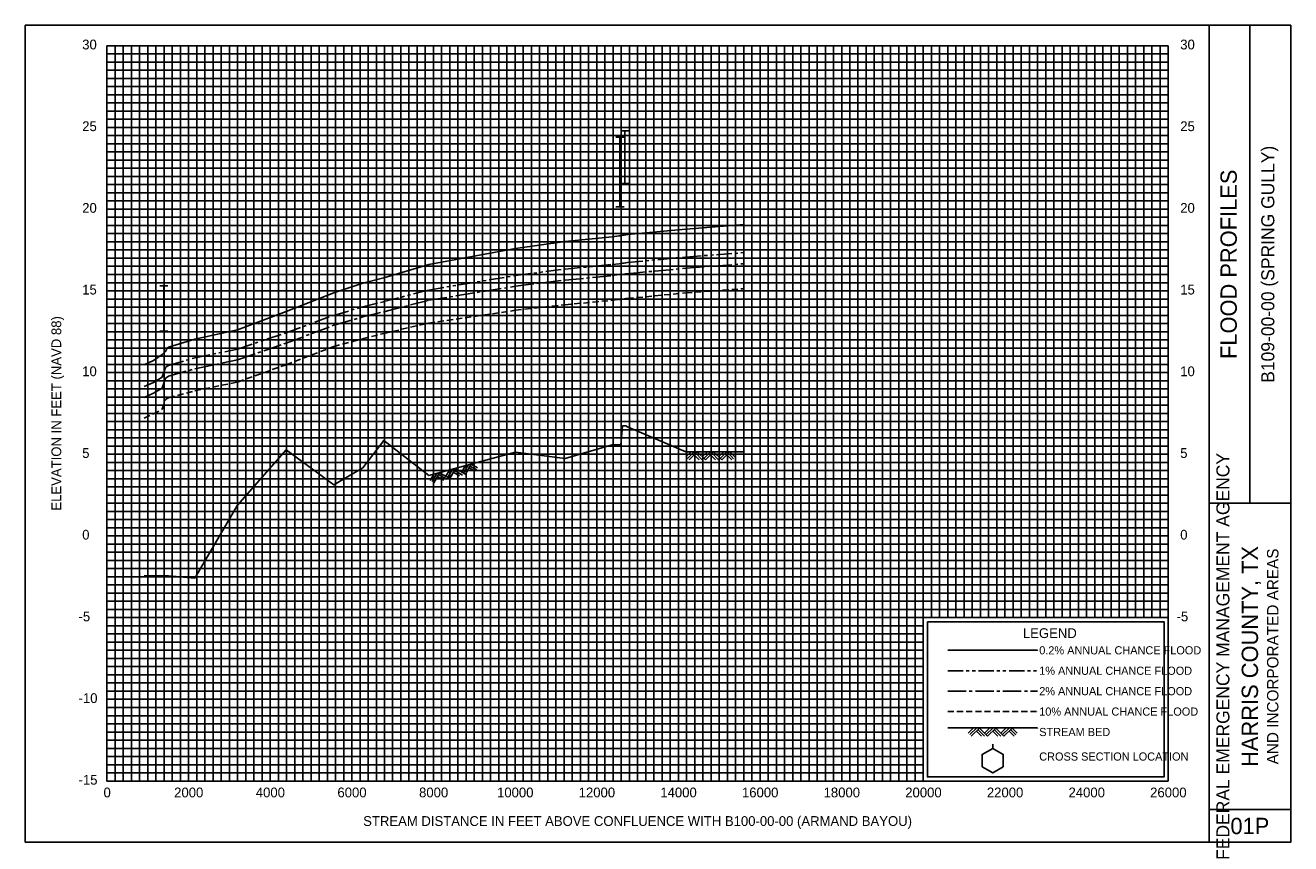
# Model space of a CAD drawing. Extents: x -2000 to 29000, y -1434 to 18600.
import ezdxf
from ezdxf.enums import TextEntityAlignment as Align

# ---------------------------------------------------------------- set-up
doc = ezdxf.new("R2010")
doc.units = 0
doc.header["$LTSCALE"] = 600
for name, pattern in [('CENTER2', [1.125, 0.75, -0.125, 0.125, -0.125]), ('HIDDEN', [0.375, 0.25, -0.125]), ('PHANTOM2', [1.25, 0.625, -0.125, 0.125, -0.125, 0.125, -0.125])]:
    doc.linetypes.add(name, pattern=pattern)
for name, color, linetype in [('BORDERLINE', 7, 'CONTINUOUS'), ('BRIDGE', 7, 'CONTINUOUS'), ('GRID_MAJOR', 7, 'CONTINUOUS'), ('GRID_MINOR', 7, 'CONTINUOUS'), ('GRIDS', 7, 'CONTINUOUS'), ('LEGEND_BOX', 7, 'CONTINUOUS'), ('LEGEND_XSEC', 7, 'CONTINUOUS'), ('ROCK', 7, 'CONTINUOUS'), ('STREAM', 5, 'CONTINUOUS'), ('TEXT', 7, 'CONTINUOUS'), ('WS10', 4, 'HIDDEN'), ('WS100', 5, 'PHANTOM2'), ('WS50', 1, 'CENTER2'), ('WS500', 1, 'CONTINUOUS')]:
    doc.layers.add(name, color=color, linetype=linetype)

# ---------------------------------------------------------------- blocks, each defined once
blk = doc.blocks.new('BORDER')
at = {"layer": 'BORDERLINE'}
blk.add_line((14, 3.4), (14, 9.25), dxfattribs=at)
for points in [[(-1, -0.75), (14.5, -0.75), (14.5, 9.25), (-1, 9.25), (-1, -0.75), (-1, -0.75)], [(13.5, -0.75), (13.5, 9.25)], [(13.5, 3.4), (14.5, 3.4)], [(13.5, -0.35), (14.5, -0.35)]]:
    blk.add_lwpolyline(points, dxfattribs=at)
at = {"layer": 'GRID_MAJOR', "linetype": 'CONTINUOUS'}
for p, q in [((11, 2), (11, 9)), ((12, 2), (12, 9))]:
    blk.add_line(p, q, dxfattribs=at)
at = {"layer": 'GRID_MAJOR'}
blk.add_line((0, 1), (10, 1), dxfattribs=at)
for points in [[(0, 0), (0, 9)], [(0, 9), (13, 9)], [(1, 0), (1, 9)], [(2, 0), (2, 9)], [(3, 0), (3, 9)], [(4, 0), (4, 9)], [(5, 0), (5, 9)], [(6, 0), (6, 9)], [(7, 0), (7, 9)], [(8, 0), (8, 9)], [(9, 0), (9, 9)], [(10, 0), (10, 9)], [(13, 0), (13, 9)], [(0, 7), (13, 7)], [(0, 6), (13, 6)], [(0, 5), (13, 5)], [(0, 4), (13, 4)], [(0, 3), (13, 3)], [(0, 2), (13, 2)], [(0, 0), (13, 0)]]:
    blk.add_lwpolyline(points, dxfattribs=at)
at = {"layer": 'GRID_MAJOR', "linetype": 'CONTINUOUS'}
blk.add_lwpolyline([(0, 8), (13, 8)], dxfattribs=at)
at = {"layer": 'GRID_MINOR', "color": 8, "linetype": 'CONTINUOUS'}
for points in [[(0.1, 0), (0.1, 9)], [(0.2, 0), (0.2, 9)], [(0.3, 0), (0.3, 9)], [(0.4, 0), (0.4, 9)], [(0.5, 0), (0.5, 9)], [(0.6, 0), (0.6, 9)], [(0.7, 0), (0.7, 9)], [(0.8, 0), (0.8, 9)], [(0.9, 0), (0.9, 9)], [(1.1, 0), (1.1, 9)], [(1.2, 0), (1.2, 9)], [(1.3, 0), (1.3, 9)], [(1.4, 0), (1.4, 9)], [(1.5, 0), (1.5, 9)], [(1.6, 0), (1.6, 9)], [(1.7, 0), (1.7, 9)], [(1.8, 0), (1.8, 9)], [(1.9, 0), (1.9, 9)], [(2.1, 0), (2.1, 9)], [(2.2, 0), (2.2, 9)], [(2.3, 0), (2.3, 9)], [(2.4, 0), (2.4, 9)], [(2.5, 0), (2.5, 9)], [(2.6, 0), (2.6, 9)], [(2.7, 0), (2.7, 9)], [(2.8, 0), (2.8, 9)], [(2.9, 0), (2.9, 9)], [(3.1, 0), (3.1, 9)], [(3.2, 0), (3.2, 9)], [(3.3, 0), (3.3, 9)], [(3.4, 0), (3.4, 9)], [(3.5, 0), (3.5, 9)], [(3.6, 0), (3.6, 9)], [(3.7, 0), (3.7, 9)], [(3.8, 0), (3.8, 9)], [(3.9, 0), (3.9, 9)], [(4.1, 0), (4.1, 9)], [(4.2, 0), (4.2, 9)], [(4.3, 0), (4.3, 9)], [(4.4, 0), (4.4, 9)], [(4.5, 0), (4.5, 9)], [(4.6, 0), (4.6, 9)], [(4.7, 0), (4.7, 9)], [(4.8, 0), (4.8, 9)], [(4.9, 0), (4.9, 9)], [(5.1, 0), (5.1, 9)], [(5.2, 0), (5.2, 9)], [(5.3, 0), (5.3, 9)], [(5.4, 0), (5.4, 9)], [(5.5, 0), (5.5, 9)], [(5.6, 0), (5.6, 9)], [(5.7, 0), (5.7, 9)], [(5.8, 0), (5.8, 9)], [(5.9, 0), (5.9, 9)], [(6.1, 0), (6.1, 9)], [(6.2, 0), (6.2, 9)], [(6.3, 0), (6.3, 9)], [(6.4, 0), (6.4, 9)], [(6.5, 0), (6.5, 9)], [(6.6, 0), (6.6, 9)], [(6.7, 0), (6.7, 9)], [(6.8, 0), (6.8, 9)], [(6.9, 0), (6.9, 9)], [(7.1, 0), (7.1, 9)], [(7.2, 0), (7.2, 9)], [(7.3, 0), (7.3, 9)], [(7.4, 0), (7.4, 9)], [(7.5, 0), (7.5, 9)], [(7.6, 0), (7.6, 9)], [(7.7, 0), (7.7, 9)], [(7.8, 0), (7.8, 9)], [(7.9, 0), (7.9, 9)], [(8.1, 0), (8.1, 9)], [(8.2, 0), (8.2, 9)], [(8.3, 0), (8.3, 9)], [(8.4, 0), (8.4, 9)], [(8.5, 0), (8.5, 9)], [(8.6, 0), (8.6, 9)], [(8.7, 0), (8.7, 9)], [(8.8, 0), (8.8, 9)], [(8.9, 0), (8.9, 9)], [(9.1, 0), (9.1, 9)], [(9.2, 0), (9.2, 9)], [(9.3, 0), (9.3, 9)], [(9.4, 0), (9.4, 9)], [(9.5, 0), (9.5, 9)], [(9.6, 0), (9.6, 9)], [(9.7, 0), (9.7, 9)], [(9.8, 0), (9.8, 9)], [(9.9, 0), (9.9, 9)], [(10.1, 2), (10.1, 9)], [(10.2, 2), (10.2, 9)], [(10.3, 2), (10.3, 9)], [(10.4, 2), (10.4, 9)], [(10.5, 2), (10.5, 9)], [(10.6, 2), (10.6, 9)], [(10.7, 2), (10.7, 9)], [(10.8, 2), (10.8, 9)], [(10.9, 2), (10.9, 9)], [(11.1, 2), (11.1, 9)], [(11.2, 2), (11.2, 9)], [(11.3, 2), (11.3, 9)], [(11.4, 2), (11.4, 9)], [(11.5, 2), (11.5, 9)], [(11.6, 2), (11.6, 9)], [(11.7, 2), (11.7, 9)], [(11.8, 2), (11.8, 9)], [(11.9, 2), (11.9, 9)], [(12.1, 2), (12.1, 9)], [(12.2, 2), (12.2, 9)], [(12.3, 2), (12.3, 9)], [(12.4, 2), (12.4, 9)], [(12.5, 2), (12.5, 9)], [(12.6, 2), (12.6, 9)], [(12.7, 2), (12.7, 9)], [(12.8, 2), (12.8, 9)], [(12.9, 2), (12.9, 9)], [(0, 8.9), (13, 8.9)], [(0, 8.8), (13, 8.8)], [(0, 8.7), (13, 8.7)], [(0, 8.6), (13, 8.6)], [(0, 8.5), (13, 8.5)], [(0, 8.4), (13, 8.4)], [(0, 8.3), (13, 8.3)], [(0, 8.2), (13, 8.2)], [(0, 8.1), (13, 8.1)], [(0, 7.9), (13, 7.9)], [(0, 7.8), (13, 7.8)], [(0, 7.7), (13, 7.7)], [(0, 7.6), (13, 7.6)], [(0, 7.5), (13, 7.5)], [(0, 7.4), (13, 7.4)], [(0, 7.3), (13, 7.3)], [(0, 7.2), (13, 7.2)], [(0, 7.1), (13, 7.1)], [(0, 6.9), (13, 6.9)], [(0, 6.8), (13, 6.8)], [(0, 6.7), (13, 6.7)], [(0, 6.6), (13, 6.6)], [(0, 6.5), (13, 6.5)], [(0, 6.4), (13, 6.4)], [(0, 6.3), (13, 6.3)], [(0, 6.2), (13, 6.2)], [(0, 6.1), (13, 6.1)], [(0, 5.9), (13, 5.9)], [(0, 5.8), (13, 5.8)], [(0, 5.7), (13, 5.7)], [(0, 5.6), (13, 5.6)], [(0, 5.5), (13, 5.5)], [(0, 5.4), (13, 5.4)], [(0, 5.3), (13, 5.3)], [(0, 5.2), (13, 5.2)], [(0, 5.1), (13, 5.1)], [(0, 4.9), (13, 4.9)], [(0, 4.8), (13, 4.8)], [(0, 4.7), (13, 4.7)], [(0, 4.6), (13, 4.6)], [(0, 4.5), (13, 4.5)], [(0, 4.4), (13, 4.4)], [(0, 4.3), (13, 4.3)], [(0, 4.2), (13, 4.2)], [(0, 4.1), (13, 4.1)], [(0, 3.9), (13, 3.9)], [(0, 3.8), (13, 3.8)], [(0, 3.7), (13, 3.7)], [(0, 3.6), (13, 3.6)], [(0, 3.5), (13, 3.5)], [(0, 3.4), (13, 3.4)], [(0, 3.3), (13, 3.3)], [(0, 3.2), (13, 3.2)], [(0, 3.1), (13, 3.1)], [(0, 2.9), (13, 2.9)], [(0, 2.8), (13, 2.8)], [(0, 2.7), (13, 2.7)], [(0, 2.6), (13, 2.6)], [(0, 2.5), (13, 2.5)], [(0, 2.4), (13, 2.4)], [(0, 2.3), (13, 2.3)], [(0, 2.2), (13, 2.2)], [(0, 2.1), (13, 2.1)], [(0, 1.9), (10, 1.9)], [(0, 1.8), (10, 1.8)], [(0, 1.7), (10, 1.7)], [(0, 1.6), (10, 1.6)], [(0, 1.5), (10, 1.5)], [(0, 1.4), (10, 1.4)], [(0, 1.3), (10, 1.3)], [(0, 1.2), (10, 1.2)], [(0, 1.1), (10, 1.1)], [(0, 0.9), (10, 0.9)], [(0, 0.8), (10, 0.8)], [(0, 0.7), (10, 0.7)], [(0, 0.6), (10, 0.6)], [(0, 0.5), (10, 0.5)], [(0, 0.4), (10, 0.4)], [(0, 0.3), (10, 0.3)], [(0, 0.2), (10, 0.2)], [(0, 0.1), (10, 0.1)]]:
    blk.add_lwpolyline(points, dxfattribs=at)
blk = doc.blocks.new('ROCK', base_point=(0.312992, 0.001282))
at = {"layer": 'ROCK', "color": 1}
for p, q in [((0.375301, 0.001282), (0.312992, -0.061027)), ((0.412987, 0.001282), (0.331835, -0.07987)), ((0.450728, 0.001282), (0.350678, -0.098768)), ((0.450728, 0.001282), (0.550778, -0.098768)), ((0.575401, 0.001282), (0.513092, -0.061027)), ((0.613087, 0.001282), (0.531935, -0.07987)), ((0.650828, 0.001282), (0.550778, -0.098768)), ((0.650828, 0.001282), (0.750878, -0.098768)), ((0.775501, 0.001282), (0.713192, -0.061027)), ((0.813187, 0.001282), (0.732035, -0.07987)), ((0.850928, 0.001282), (0.750878, -0.098768)), ((0.850928, 0.001282), (0.913234, -0.06103)), ((0.413042, -0.036404), (0.475407, -0.098768)), ((0.431885, -0.017561), (0.513092, -0.098768)), ((0.613142, -0.036404), (0.675507, -0.098768)), ((0.631985, -0.017561), (0.713192, -0.098768)), ((0.813242, -0.036404), (0.875607, -0.098768)), ((0.832085, -0.017561), (0.895905, -0.08317))]:
    blk.add_line(p, q, dxfattribs=at)
blk = doc.blocks.new('BAR')
at = {"layer": 'BRIDGE', "color": 1}
blk.add_line((-0.05, 0), (0.05, 0), dxfattribs=at)

msp = doc.modelspace()

# ---------------------------------------------------------------- linework, layer by layer
at = {"layer": 'BRIDGE', "color": 1}
for p, q in [((12568, 14156), (12568, 15858.71)), ((12687, 14724), (12687, 16015.16)), ((1394.479, 11115.06), (1394.479, 12220))]:
    msp.add_line(p, q, dxfattribs=at)
at = {"layer": 'LEGEND_BOX', "color": 0}
msp.add_lwpolyline([(20100, 4000), (20100, 200), (25900, 200), (25900, 4000), (20100, 4000), (20100, 4000)], dxfattribs=at)
at = {"layer": 'LEGEND_XSEC', "color": 0}
msp.add_lwpolyline([(21700, 900), (21440.19, 750), (21440.19, 450), (21700, 300), (21959.81, 450), (21959.81, 750), (21700, 900), (21700, 1000), (21700, 1000)], dxfattribs=at)
at = {"layer": 'STREAM', "color": 1}
for points in [[(911.819, 5124), (1138.059, 5124), (1353.979, 5124), (1434.979, 5124), (1471.979, 5124), (1512.019, 5124), (2149.819, 5068), (3202.209, 6856), (4390.369, 8208), (5555.509, 7348), (6265.659, 7768), (6782.409, 8440), (7885.309, 7576), (10008.53, 8148), (11226.29, 7992), (12378.4, 8328), (12548.47, 8328), (12548.5, 8328), (12587.5, 8328), (12589.5, 8328), (12630.5, 8792), (12664.99, 8792), (12667.5, 8792), (12706.5, 8792), (12708.5, 8792), (12753.51, 8768), (14185.84, 8160), (15618.17, 8160), (15618.17, 8160)], [(20600, 1400), (22800, 1400), (22800, 1400)]]:
    msp.add_lwpolyline(points, dxfattribs=at)
at = {"layer": 'WS10', "color": 6}
for points in [[(911.819, 8984), (1138.059, 9088), (1138.059, 9088), (1353.979, 9200), (1353.979, 9200), (1434.979, 9436), (1434.979, 9436), (1471.979, 9464), (1471.979, 9464), (1512.019, 9484), (1512.019, 9484), (2149.819, 9652), (2149.819, 9652), (3202.209, 9868), (3202.209, 9868), (4390.369, 10292), (4390.369, 10292), (5555.509, 10736), (5555.509, 10736), (6265.659, 10928), (6265.659, 10928), (6782.409, 11056), (6782.409, 11056), (7885.309, 11312), (7885.309, 11312), (10008.53, 11624), (10008.53, 11624), (11226.29, 11760), (11226.29, 11760), (12378.4, 11868), (12378.4, 11868), (12548.47, 11888), (12548.47, 11888), (12548.5, 11888), (12548.5, 11888), (12587.5, 11892), (12587.5, 11892), (12589.5, 11896), (12589.5, 11896), (12630.5, 11896), (12630.5, 11896), (12664.99, 11900), (12664.99, 11900), (12667.5, 11904), (12667.5, 11904), (12706.5, 11908), (12706.5, 11908), (12708.5, 11912), (12708.5, 11912), (12753.51, 11912), (12753.51, 11912), (14185.84, 12052), (14185.84, 12052), (15618.17, 12152), (15618.17, 12152)], [(20600, 1800), (22800, 1800), (22800, 1800)]]:
    msp.add_lwpolyline(points, dxfattribs=at)
at = {"layer": 'WS100', "color": 1}
for points in [[(911.819, 9756), (1138.059, 9860), (1138.059, 9860), (1353.979, 9984), (1353.979, 9984), (1434.979, 10224), (1434.979, 10224), (1471.979, 10256), (1471.979, 10256), (1512.019, 10276), (1512.019, 10276), (2149.819, 10460), (2149.819, 10460), (3202.209, 10676), (3202.209, 10676), (4390.369, 11072), (4390.369, 11072), (5555.509, 11500), (5555.509, 11500), (6265.659, 11708), (6265.659, 11708), (6782.409, 11836), (6782.409, 11836), (7885.309, 12120), (7885.309, 12120), (10008.53, 12476), (10008.53, 12476), (11226.29, 12632), (11226.29, 12632), (12378.4, 12744), (12378.4, 12744), (12548.47, 12764), (12548.47, 12764), (12548.5, 12764), (12548.5, 12764), (12587.5, 12768), (12587.5, 12768), (12589.5, 12772), (12589.5, 12772), (12630.5, 12776), (12630.5, 12776), (12664.99, 12776), (12664.99, 12776), (12667.5, 12780), (12667.5, 12780), (12706.5, 12784), (12706.5, 12784), (12708.5, 12788), (12708.5, 12788), (12753.51, 12792), (12753.51, 12792), (14185.84, 12928), (14185.84, 12928), (15618.17, 13036), (15618.17, 13036)], [(20600, 2800), (22800, 2800), (22800, 2800)]]:
    msp.add_lwpolyline(points, dxfattribs=at)
at = {"layer": 'WS50', "color": 5}
for points in [[(911.819, 9492), (1138.059, 9596), (1138.059, 9596), (1353.979, 9716), (1353.979, 9716), (1434.979, 9960), (1434.979, 9960), (1471.979, 9988), (1471.979, 9988), (1512.019, 10008), (1512.019, 10008), (2149.819, 10192), (2149.819, 10192), (3202.209, 10412), (3202.209, 10412), (4390.369, 10820), (4390.369, 10820), (5555.509, 11256), (5555.509, 11256), (6265.659, 11460), (6265.659, 11460), (6782.409, 11588), (6782.409, 11588), (7885.309, 11868), (7885.309, 11868), (10008.53, 12212), (10008.53, 12212), (11226.29, 12364), (11226.29, 12364), (12378.4, 12472), (12378.4, 12472), (12548.47, 12496), (12548.47, 12496), (12548.5, 12496), (12548.5, 12496), (12587.5, 12496), (12587.5, 12496), (12589.5, 12500), (12589.5, 12500), (12630.5, 12504), (12630.5, 12504), (12664.99, 12508), (12664.99, 12508), (12667.5, 12512), (12667.5, 12512), (12706.5, 12516), (12706.5, 12516), (12708.5, 12516), (12708.5, 12516), (12753.51, 12520), (12753.51, 12520), (14185.84, 12656), (14185.84, 12656), (15618.17, 12764), (15618.17, 12764)], [(20600, 2300), (22800, 2300), (22800, 2300)]]:
    msp.add_lwpolyline(points, dxfattribs=at)
at = {"layer": 'WS500', "color": 3}
for points in [[(911.819, 10288), (1138.059, 10392), (1138.059, 10392), (1353.979, 10540), (1353.979, 10540), (1434.979, 10616), (1434.979, 10616), (1471.979, 10696), (1471.979, 10696), (1512.019, 10720), (1512.019, 10720), (2149.819, 10920), (2149.819, 10920), (3202.209, 11144), (3202.209, 11144), (4390.369, 11596), (4390.369, 11596), (5555.509, 12048), (5555.509, 12048), (6265.659, 12284), (6265.659, 12284), (6782.409, 12420), (6782.409, 12420), (7885.309, 12748), (7885.309, 12748), (10008.53, 13140), (10008.53, 13140), (11226.29, 13312), (11226.29, 13312), (12378.4, 13424), (12378.4, 13424), (12548.47, 13448), (12548.47, 13448), (12548.5, 13448), (12548.5, 13448), (12587.5, 13448), (12587.5, 13448), (12589.5, 13456), (12589.5, 13456), (12630.5, 13460), (12630.5, 13460), (12664.99, 13460), (12664.99, 13460), (12667.5, 13460), (12667.5, 13460), (12706.5, 13468), (12706.5, 13468), (12708.5, 13472), (12708.5, 13472), (12753.51, 13476), (12753.51, 13476), (14185.84, 13612), (14185.84, 13612), (15618.17, 13724), (15618.17, 13724)], [(20600, 3300), (22800, 3300), (22800, 3300)]]:
    msp.add_lwpolyline(points, dxfattribs=at)

# ---------------------------------------------------------------- block references
at = {"layer": 'BRIDGE', "color": 1, "xscale": 2000, "yscale": 2000, "zscale": 2000}
for p in [(12568, 15858.71), (12687, 16015.16), (12687, 14724), (12568, 14156), (1394.479, 12220), (1394.479, 11115.06)]:
    msp.add_blockref('BAR', p, dxfattribs=at)
at = {"layer": 'GRIDS', "color": 0, "xscale": 2000, "yscale": 2000, "zscale": 2000}
msp.add_blockref('BORDER', (0, 100), dxfattribs=at)
at = {"layer": 'ROCK', "color": 1, "xscale": 2000, "yscale": 2000, "zscale": 2000}
for p in [(14185.84, 8160), (21100, 1398)]:
    msp.add_blockref('ROCK', p, dxfattribs=at)
at = {"layer": 'ROCK', "color": 1, "xscale": 2000, "yscale": 2000, "zscale": 2000, "rotation": 15.07763}
msp.add_blockref('ROCK', (7885.309, 7576), dxfattribs=at)

# ---------------------------------------------------------------- texts
at = {"layer": 'TEXT', "color": 0}
for s, p in [(' 30', (-695, 18010)), (' 30', (26205, 18010)), (' 25', (-695, 16010)), (' 25', (26205, 16010)), (' 20', (-695, 14010)), (' 20', (26205, 14010)), (' 15', (-695, 12010)), (' 15', (26205, 12010)), (' 10', (-695, 10010)), (' 10', (26205, 10010)), (' 5', (-695, 8010)), (' 5', (26205, 8010)), (' 0', (-695, 6010)), (' 0', (26205, 6010)), ('-5', (-695, 4010)), ('-5', (26205, 4010)), ('-10', (-695, 2010)), ('-15', (-695, 10))]:
    msp.add_text(s, height=240, dxfattribs=at).set_placement(p)
at = {"layer": 'TEXT'}
for s, height, p in [('B109-00-00 (SPRING GULLY)', 320, (28600, 12750)), ('FLOOD PROFILES', 400, (27680, 12750)), ('ELEVATION IN FEET (NAVD 88)', 240, (-1120, 9100)), ('FEDERAL EMERGENCY MANAGEMENT AGENCY', 320, (27500, 3150)), ('HARRIS COUNTY, TX', 400, (28200, 3150)), ('AND INCORPORATED AREAS', 280, (28700, 3150))]:
    msp.add_text(s, height=height, rotation=90, dxfattribs=at).set_placement(p, align=Align.CENTER)
for s, height, p in [('LEGEND', 240, (23100, 3600)), ('0', 240, (5.5, -300)), ('2000', 240, (2004, -300)), ('4000', 240, (4004, -300)), ('6000', 240, (6004, -300)), ('8000', 240, (8004, -300)), ('10000', 240, (10003.5, -300)), ('12000', 240, (12003.5, -300)), ('14000', 240, (14003.5, -300)), ('16000', 240, (16003.5, -300)), ('18000', 240, (18003.5, -300)), ('20000', 240, (20003.5, -300)), ('22000', 240, (22003.5, -300)), ('24000', 240, (24003.5, -300)), ('26000', 240, (26003.5, -300)), ('STREAM DISTANCE IN FEET ABOVE CONFLUENCE WITH B100-00-00 (ARMAND BAYOU)', 240, (13000, -1000)), ('01P', 400, (28000, -1200))]:
    msp.add_text(s, height=height, dxfattribs=at).set_placement(p, align=Align.CENTER)
for s, p in [('0.2% ANNUAL CHANCE FLOOD', (22840, 3200)), ('1% ANNUAL CHANCE FLOOD', (22840, 2700)), ('2% ANNUAL CHANCE FLOOD', (22840, 2200)), ('10% ANNUAL CHANCE FLOOD', (22840, 1700)), ('STREAM BED', (22840, 1200)), ('CROSS SECTION LOCATION', (22840, 600))]:
    msp.add_text(s, height=200, dxfattribs=at).set_placement(p)

doc.saveas('drawing.dxf')
